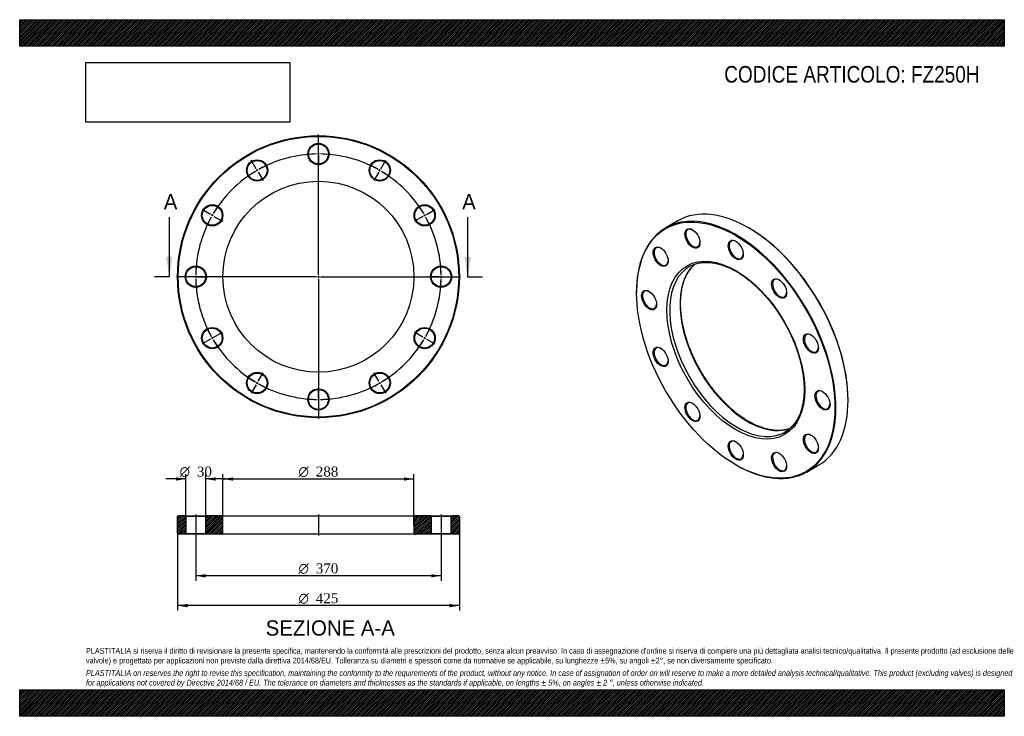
# Model space of a CAD drawing. Header units: millimetres. Extents: x 0 to 1485, y 0 to 1050.
import ezdxf
from ezdxf.enums import TextEntityAlignment as Align
from ezdxf.lldxf.tags import DXFTag

# ---------------------------------------------------------------- set-up
doc = ezdxf.new("R2010")
doc.units = ezdxf.units.MM
doc.header["$LTSCALE"] = 5
for name, color, linetype in [('Default', 7, 'Continuous'), ('DV2_Default', 7, 'Continuous'), ('DV3_Default', 7, 'Continuous'), ('FZ250H', 7, 'Continuous')]:
    doc.layers.add(name, color=color, linetype=linetype)
doc.styles.add('SEACAD_Solid_Edge_ANSI', font='seans.ttf')
doc.styles.add('SEACAD_Solid_Edge_ANSI1_Symbols', font='semeca1.ttf')
doc.styles.add('SEACAD_Times_New_Roman', font='times.ttf')
tags = doc.linetypes.add('CENTER2', pattern=[28.575, 19.05, -3.175, 3.175, -3.175]).pattern_tags.tags
tags[10:11] = [DXFTag(74, 4), DXFTag(75, 0), DXFTag(340, '0'), DXFTag(46, 0.0), DXFTag(50, 0.0), DXFTag(44, 0.0), DXFTag(45, 0.0)]
tags[8:9] = [DXFTag(74, 4), DXFTag(75, 0), DXFTag(340, '0'), DXFTag(46, 0.0), DXFTag(50, 0.0), DXFTag(44, 0.0), DXFTag(45, 0.0)]
tags[6:7] = [DXFTag(74, 4), DXFTag(75, 0), DXFTag(340, '0'), DXFTag(46, 0.0), DXFTag(50, 0.0), DXFTag(44, 0.0), DXFTag(45, 0.0)]
tags[4:5] = [DXFTag(74, 4), DXFTag(75, 0), DXFTag(340, '0'), DXFTag(46, 0.0), DXFTag(50, 0.0), DXFTag(44, 0.0), DXFTag(45, 0.0)]
picture_1 = doc.add_image_def('image1.jpg', size_in_pixel=(4302, 1260))

# ---------------------------------------------------------------- blocks, each defined once
blk = doc.blocks.new('SE')
at = {"layer": 'FZ250H', "color": 7, "linetype": 'Continuous'}
for p, q in [((992.8, 746.9), (974.5, 736.3)), ((1099.8, 736), (1099.1, 736.4)), ((930.5, 639), (930.5, 638.2)), ((1249.4, 476.1), (1249.4, 477)), ((1080, 379.2), (1080.7, 378.8)), ((1187, 368.2), (1205.3, 378.9))]:
    blk.add_line(p, q, dxfattribs=at)
for centre, major_axis, start_param, end_param in [((1099.1, 562.9), (-106.3, 184), 3.141593, 6.283185), ((1080.7, 552.3), (106.3, -184), 0, 3.926991), ((1015.3, 720.9), (-7.5, 13), 0, 3.89419), ((1015.3, 720.9), (-7.5, 13), 5.530588, 6.283185), ((1099.8, 563.3), (105.8, -183.2), 0.785398, 2.356194), ((1080.7, 703.3), (-7.5, 13), 0, 3.89419), ((1080.7, 703.3), (-7.5, 13), 5.530588, 6.283185), ((967.4, 693.2), (-7.5, 13), 0, 3.89419), ((967.4, 693.2), (-7.5, 13), 5.530588, 6.283185), ((1082.1, 553.1), (-72, 124.7), 0.0694, 3.072247), ((1097.7, 562.1), (72, -124.7), 3.248467, 6.176499), ((1082.1, 553.1), (-72, 124.7), 0, 0.0694), ((1082.1, 553.1), (-72, 124.7), 6.221051, 6.283185), ((1146.1, 645.3), (-7.5, 13), 0, 3.89419), ((1146.1, 645.3), (-7.5, 13), 5.530588, 6.283185), ((949.9, 627.8), (-7.5, 13), 0, 3.89419), ((949.9, 627.8), (-7.5, 13), 5.530588, 6.283185), ((1194, 562.4), (-7.5, 13), 0, 3.89419), ((1194, 562.4), (-7.5, 13), 5.530588, 6.283185), ((967.4, 542.2), (-7.5, 13), 0, 3.89419), ((967.4, 542.2), (-7.5, 13), 5.530588, 6.283185), ((1211.5, 476.8), (-7.5, 13), 5.530588, 6.283185), ((1211.5, 476.8), (-7.5, 13), 0, 3.89419), ((1015.3, 459.2), (-7.5, 13), 0, 3.89419), ((1015.3, 459.2), (-7.5, 13), 5.530588, 6.283185), ((1082.1, 553.1), (-72, 124.7), 3.072247, 3.204868), ((1194, 411.3), (-7.5, 13), 0, 3.89419), ((1194, 411.3), (-7.5, 13), 5.530588, 6.283185), ((1080.7, 401.2), (-7.5, 13), 0, 3.89419), ((1080.7, 401.2), (-7.5, 13), 5.530588, 6.283185), ((1146.1, 383.7), (-7.5, 13), 0, 3.89419), ((1146.1, 383.7), (-7.5, 13), 5.530588, 6.283185), ((1080.7, 552.3), (106.3, -184), 5.497787, 6.283185)]:
    blk.add_ellipse(centre, major_axis=major_axis, ratio=0.57735, start_param=start_param, end_param=end_param, dxfattribs=at)
for centre, major_axis in [((1080, 551.9), (-105.8, 183.2)), ((1014.6, 720.4), (8, -13.9)), ((1080, 702.9), (8, -13.9)), ((966.7, 692.8), (8, -13.9)), ((1080, 551.9), (73.5, -127.3)), ((1145.4, 644.9), (8, -13.9)), ((949.2, 627.4), (8, -13.9)), ((1193.3, 562), (8, -13.9)), ((966.7, 541.7), (8, -13.9)), ((1210.8, 476.3), (8, -13.9)), ((1014.6, 458.8), (8, -13.9)), ((1080, 400.8), (8, -13.9)), ((1193.3, 410.9), (8, -13.9)), ((1145.4, 383.3), (8, -13.9))]:
    blk.add_ellipse(centre, major_axis=major_axis, ratio=0.57735, dxfattribs=at)
for points, knots in [([(1014.6, 680), (1014.7, 680.1), (1015.8, 680.6), (1018.2, 681.5), (1021.6, 682.6), (1025.1, 683.4), (1028.7, 683.9), (1032.5, 684.2), (1036.3, 684.3), (1040.2, 684.2), (1044.2, 683.8), (1048.2, 683.1), (1052.3, 682.2), (1056.5, 681.1), (1060.7, 679.8), (1064.9, 678.2), (1069.2, 676.4), (1073.6, 674.4), (1077.9, 672.1), (1082.2, 669.6), (1086.6, 666.9), (1090.9, 664), (1095.2, 660.9), (1099.5, 657.6), (1103.8, 654.1), (1108, 650.4), (1112.2, 646.5), (1116.4, 642.5), (1120.4, 638.3), (1124.4, 633.9), (1128.3, 629.4), (1132.2, 624.7), (1135.9, 619.9), (1139.5, 615), (1143.1, 609.9), (1146.5, 604.8), (1149.8, 599.5), (1153, 594.2), (1156, 588.8), (1158.9, 583.3), (1161.7, 577.8), (1164.3, 572.2), (1166.7, 566.6), (1169, 560.9), (1171.2, 555.3), (1173.1, 549.6), (1174.9, 544), (1176.6, 538.3), (1178, 532.7), (1179.3, 527.2), (1180.4, 521.7), (1181.3, 516.2), (1182, 510.8), (1182.6, 505.5), (1182.9, 500.3), (1183.1, 495.2), (1183.1, 490.2), (1182.9, 485.3), (1182.5, 480.5), (1181.9, 475.9), (1181.2, 471.4), (1180.2, 467.1), (1179.1, 462.9), (1177.9, 459), (1176.4, 455.1), (1174.8, 451.5), (1173, 448), (1171, 444.8), (1168.9, 441.7), (1166.7, 438.8), (1164.2, 436.2), (1161.7, 433.8), (1159.6, 432), (1158.5, 431.3), (1158.3, 431.2)], [0, 0, 0, 0, 0.001594, 0.016096, 0.030578, 0.045029, 0.059443, 0.073818, 0.088154, 0.102454, 0.116721, 0.130961, 0.145179, 0.159379, 0.173566, 0.187744, 0.201916, 0.216085, 0.230251, 0.244418, 0.258585, 0.272754, 0.286925, 0.3011, 0.315277, 0.329457, 0.343641, 0.357828, 0.372017, 0.38621, 0.400405, 0.414602, 0.428801, 0.443002, 0.457204, 0.471407, 0.485611, 0.499816, 0.51402, 0.528225, 0.542429, 0.556632, 0.570834, 0.585034, 0.599233, 0.613429, 0.627623, 0.641815, 0.656003, 0.670188, 0.68437, 0.698548, 0.712723, 0.726894, 0.741061, 0.755225, 0.769386, 0.783545, 0.797702, 0.811859, 0.826017, 0.840178, 0.854345, 0.86852, 0.882708, 0.896913, 0.91114, 0.925394, 0.939681, 0.954003, 0.968366, 0.982769, 0.997211, 1, 1, 1, 1]), ([(1099.2, 444.6), (1098.3, 445.1), (1096.3, 446.3), (1092.5, 448.7), (1088.2, 451.6), (1083.9, 454.8), (1079.6, 458.1), (1075.3, 461.6), (1071.1, 465.4), (1066.9, 469.3), (1062.8, 473.3), (1058.8, 477.6), (1054.8, 482), (1050.9, 486.5), (1047, 491.2), (1043.3, 496.1), (1039.7, 501), (1036.2, 506.1), (1032.8, 511.2), (1029.5, 516.5), (1026.4, 521.8), (1023.3, 527.2), (1020.5, 532.7), (1017.7, 538.3), (1015.1, 543.9), (1012.7, 549.5), (1010.4, 555.1), (1008.3, 560.8), (1006.4, 566.4), (1004.6, 572.1), (1003, 577.7), (1001.6, 583.3), (1000.3, 588.9), (999.3, 594.4), (998.4, 599.8), (997.7, 605.2), (997.2, 610.5), (996.9, 615.7), (996.7, 620.8), (996.8, 625.8), (997, 630.6), (997.4, 635.4), (998, 640), (998.8, 644.4), (999.7, 648.7), (1000.9, 652.9), (1002.2, 656.8), (1003.6, 660.6), (1005.3, 664.2), (1007.1, 667.7), (1009.1, 670.9), (1011.2, 673.9), (1013.5, 676.8), (1015.9, 679.3), (1017.5, 680.8), (1018.4, 681.5)], [0, 0, 0, 0, 0.009779, 0.0283976, 0.0470202, 0.0656462, 0.0842759, 0.1029096, 0.1215475, 0.1401896, 0.1588357, 0.1774857, 0.1961391, 0.2147958, 0.2334555, 0.2521176, 0.2707819, 0.2894479, 0.3081153, 0.3267837, 0.3454526, 0.3641217, 0.3827905, 0.4014585, 0.4201252, 0.4387903, 0.4574535, 0.4761142, 0.494772, 0.5134267, 0.5320778, 0.5507249, 0.5693679, 0.5880063, 0.60664, 0.6252688, 0.6438928, 0.6625121, 0.6811271, 0.6997383, 0.7183465, 0.7369533, 0.7555598, 0.774168, 0.7927806, 0.8114012, 0.8300341, 0.8486844, 0.867358, 0.8860614, 0.9048015, 0.923585, 0.9424174, 0.9613024, 0.978507, 0.978507, 0.978507, 0.978507]), ([(1161.5, 433.6), (1160.6, 433.3), (1158.5, 432.7), (1155.3, 431.9), (1151.6, 431.3), (1147.9, 431), (1144.1, 430.8), (1140.2, 431), (1136.3, 431.3), (1132.2, 431.9), (1128.1, 432.8), (1124, 433.8), (1119.8, 435.2), (1115.5, 436.7), (1111.2, 438.5), (1107, 440.5), (1102.8, 442.6), (1100.4, 443.9), (1099.2, 444.6)], [0.0692156, 0.0692156, 0.0692156, 0.0692156, 0.1180413, 0.178503, 0.2388143, 0.2989615, 0.3589442, 0.4187724, 0.4784629, 0.5380359, 0.5975126, 0.6569136, 0.7162572, 0.7755597, 0.8348346, 0.894093, 0.9533436, 1, 1, 1, 1])]:
    blk.add_open_spline(points, degree=3, knots=knots, dxfattribs=at)
blk = doc.blocks.new('SE1')
at = {"layer": 'Default', "color": 7, "linetype": 'CENTER2'}
for start, end in [(90.9291, 119.0709), (60.9291, 89.0709), (120.9291, 149.0709), (30.9291, 59.0709), (150.9291, 179.0709), (0.9291, 29.0709), (180.9291, 209.0709), (330.9291, 359.0709), (210.9291, 239.0709), (300.9291, 329.0709), (240.9291, 269.0709), (270.9291, 299.0709)]:
    blk.add_arc((450.6, 662.6), 185, start, end, dxfattribs=at)
at = {"layer": 'DV2_Default', "color": 7, "linetype": 'CENTER2'}
for p, q in [((450.6, 665.6), (450.6, 876.8)), ((450.6, 850.6), (450.6, 865.3)), ((450.6, 846.1), (450.6, 849.1)), ((356.6, 825.4), (349.2, 838.2)), ((450.6, 844.6), (450.6, 829.8)), ((544.6, 825.4), (552, 838.2)), ((358.8, 821.5), (357.3, 824.1)), ((359.6, 820.2), (367, 807.4)), ((541.6, 820.2), (534.2, 807.4)), ((542.3, 821.5), (543.8, 824.1)), ((287.8, 756.6), (275, 764)), ((613.4, 756.6), (626.2, 764)), ((291.7, 754.3), (289.1, 755.8)), ((293, 753.6), (305.7, 746.2)), ((608.2, 753.6), (595.4, 746.2)), ((609.5, 754.3), (612.1, 755.8)), ((447.6, 662.6), (236.3, 662.6)), ((262.6, 662.6), (247.8, 662.6)), ((267.1, 662.6), (264.1, 662.6)), ((268.6, 662.6), (283.3, 662.6)), ((452.1, 662.6), (449.1, 662.6)), ((450.6, 664.1), (450.6, 661.1)), ((450.6, 659.6), (450.6, 448.3)), ((453.6, 662.6), (664.8, 662.6)), ((632.6, 662.6), (617.8, 662.6)), ((632.6, 662.6), (618.8, 662.6)), ((634.1, 662.6), (637.1, 662.6)), ((634.1, 662.6), (637.1, 662.6)), ((638.6, 662.6), (652.3, 662.6)), ((638.6, 662.6), (653.3, 662.6)), ((287.8, 568.6), (275, 561.2)), ((291.7, 570.8), (289.1, 569.3)), ((293, 571.6), (305.7, 579)), ((608.2, 571.6), (595.4, 579)), ((609.5, 570.8), (612.1, 569.3)), ((613.4, 568.6), (626.2, 561.2)), ((359.6, 505), (367, 517.7)), ((541.6, 505), (534.2, 517.7)), ((356.6, 499.8), (349.2, 487)), ((358.8, 503.7), (357.3, 501.1)), ((450.6, 480.6), (450.6, 495.3)), ((542.3, 503.7), (543.8, 501.1)), ((544.6, 499.8), (552, 487)), ((450.6, 479.1), (450.6, 476.1)), ((450.6, 474.6), (450.6, 459.8))]:
    blk.add_line(p, q, dxfattribs=at)
for start, end in [(90.9291, 95.4973), (89.5354, 90.4646), (84.5027, 89.0709), (120.9291, 125.4973), (119.5354, 120.4646), (114.5027, 119.0709), (60.9291, 65.4973), (59.5354, 60.4646), (54.5027, 59.0709), (144.5027, 149.0709), (30.9291, 35.4973), (150.9291, 155.4973), (149.5354, 150.4646), (29.5354, 30.4646), (24.5027, 29.0709), (174.5027, 179.0709), (0.9291, 5.4973), (0.9291, 5.1876), (179.5354, 180.4646), (180.9291, 185.4973), (354.5027, 359.0709), (354.8124, 359.0709), (359.5354, 0.4646), (359.5354, 0.4646), (204.5027, 209.0709), (330.9291, 335.4973), (209.5354, 210.4646), (210.9291, 215.4973), (324.5027, 329.0709), (329.5354, 330.4646), (234.5027, 239.0709), (300.9291, 305.4973), (239.5354, 240.4646), (240.9291, 245.4973), (294.5027, 299.0709), (299.5354, 300.4646), (264.5027, 269.0709), (269.5354, 270.4646), (270.9291, 275.4973)]:
    blk.add_arc((450.6, 662.6), 185, start, end, dxfattribs=at)
at = {"layer": 'FZ250H', "color": 7, "linetype": 'Continuous'}
for centre, radius in [((450.6, 662.6), 212.5), ((450.6, 662.6), 211.5), ((450.6, 847.6), 16), ((450.6, 847.6), 15), ((358.1, 822.8), 16), ((358.1, 822.8), 15), ((543.1, 822.8), 16), ((543.1, 822.8), 15), ((450.6, 662.6), 144), ((290.4, 755.1), 16), ((290.4, 755.1), 15), ((610.8, 755.1), 16), ((610.8, 755.1), 15), ((265.6, 662.6), 16), ((265.6, 662.6), 15), ((635.6, 662.6), 16), ((635.6, 662.6), 15), ((290.4, 570.1), 16), ((290.4, 570.1), 15), ((610.8, 570.1), 16), ((610.8, 570.1), 15), ((358.1, 502.4), 16), ((358.1, 502.4), 15), ((543.1, 502.4), 16), ((543.1, 502.4), 15), ((450.6, 477.6), 16), ((450.6, 477.6), 15)]:
    blk.add_circle(centre, radius, dxfattribs=at)
blk = doc.blocks.new('SE3')
at = {"color": 7, "linetype": 'Continuous', "style": 'SEACAD_Solid_Edge_ANSI'}
blk.add_text('A', height=23, dxfattribs=at).set_placement((217.3, 787.1), align=Align.TOP_LEFT)
blk = doc.blocks.new('SE4')
at = {"color": 7, "linetype": 'Continuous', "style": 'SEACAD_Solid_Edge_ANSI'}
blk.add_text('A', height=23, dxfattribs=at).set_placement((667.3, 787.1), align=Align.TOP_LEFT)
blk = doc.blocks.new('SEANNOT_GROUP')
at = {"linetype": 'Continuous'}
blk.add_hatch(color=7, dxfattribs=at).paths.add_polyline_path([(220.6, 692.6), (225.6, 662.6), (230.6, 692.6)])
at = {"color": 7, "linetype": 'Continuous'}
blk.add_lwpolyline([(225.6, 752.6), (225.6, 662.6)], dxfattribs=at)
blk = doc.blocks.new('SEANNOT_GROUP1')
at = {"linetype": 'Continuous'}
blk.add_hatch(color=7, dxfattribs=at).paths.add_polyline_path([(670.6, 692.6), (675.6, 662.6), (680.6, 692.6)])
at = {"color": 7, "linetype": 'Continuous'}
blk.add_lwpolyline([(675.6, 752.6), (675.6, 662.6)], dxfattribs=at)
blk = doc.blocks.new('SE2')
at = {"layer": 'Default', "color": 7, "linetype": 'CENTER2'}
for p, q in [((225.6, 662.6), (203.1, 662.6)), ((675.6, 662.6), (698.1, 662.6))]:
    blk.add_line(p, q, dxfattribs=at)
at = {"layer": 'Default'}
for name in ['SE3', 'SE4', 'SEANNOT_GROUP', 'SEANNOT_GROUP1']:
    blk.add_blockref(name, (0, 0), dxfattribs=at)
blk = doc.blocks.new('SE5')
at = {"layer": 'FZ250H', "linetype": 'Continuous'}
h = blk.add_hatch(dxfattribs=at)
h.set_pattern_fill('LINE', scale=0.62992, angle=45, style=0)
h.paths.add_polyline_path([(249.6, 302.3), (239.1, 302.3), (238.1, 301.3), (238.1, 275.3), (239.1, 274.3), (249.6, 274.3), (250.6, 275.3), (250.6, 301.3)])
h = blk.add_hatch(dxfattribs=at)
h.set_pattern_fill('LINE', scale=0.62992, angle=45, style=0)
edge = h.paths.add_edge_path()
edge.add_line((281.6, 274.3), (303.6, 274.3))
edge.add_arc((303.6, 277.3), 3, 270, 360)
edge.add_line((306.6, 277.3), (306.6, 299.3))
edge.add_arc((303.6, 299.3), 3, 0, 90)
edge.add_line((303.6, 302.3), (281.6, 302.3))
edge.add_line((281.6, 302.3), (280.6, 301.3))
edge.add_line((280.6, 301.3), (280.6, 275.3))
edge.add_line((280.6, 275.3), (281.6, 274.3))
h = blk.add_hatch(dxfattribs=at)
h.set_pattern_fill('LINE', scale=0.62992, angle=45, style=0)
edge = h.paths.add_edge_path()
edge.add_line((620.6, 275.3), (620.6, 301.3))
edge.add_line((620.6, 301.3), (619.6, 302.3))
edge.add_line((619.6, 302.3), (597.6, 302.3))
edge.add_arc((597.6, 299.3), 3, 90, 180)
edge.add_line((594.6, 299.3), (594.6, 277.3))
edge.add_arc((597.6, 277.3), 3, 180, 270)
edge.add_line((597.6, 274.3), (619.6, 274.3))
edge.add_line((619.6, 274.3), (620.6, 275.3))
h = blk.add_hatch(dxfattribs=at)
h.set_pattern_fill('LINE', scale=0.62992, angle=45, style=0)
h.paths.add_polyline_path([(650.6, 301.3), (650.6, 275.3), (651.6, 274.3), (662.1, 274.3), (663.1, 275.3), (663.1, 301.3), (662.1, 302.3), (651.6, 302.3)])
at = {"layer": 'DV3_Default', "color": 7, "linetype": 'CENTER2'}
for p, q in [((265.6, 304.1), (265.6, 272.6)), ((450.6, 304.1), (450.6, 272.6)), ((635.6, 304.1), (635.6, 272.6))]:
    blk.add_line(p, q, dxfattribs=at)
at = {"layer": 'FZ250H', "color": 7, "linetype": 'Continuous'}
for p, q in [((239.1, 302.3), (238.1, 301.3)), ((238.1, 275.3), (238.1, 301.3)), ((249.6, 302.3), (239.1, 302.3)), ((249.6, 302.3), (281.6, 302.3)), ((249.6, 302.3), (250.6, 301.3)), ((280.6, 301.3), (250.6, 301.3)), ((250.6, 301.3), (250.6, 275.3)), ((280.6, 301.3), (281.6, 302.3)), ((280.6, 275.3), (280.6, 301.3)), ((303.6, 302.3), (281.6, 302.3)), ((303.6, 302.3), (597.6, 302.3)), ((306.6, 277.3), (306.6, 299.3)), ((594.6, 299.3), (594.6, 277.3)), ((619.6, 302.3), (597.6, 302.3)), ((619.6, 302.3), (651.6, 302.3)), ((619.6, 302.3), (620.6, 301.3)), ((650.6, 301.3), (620.6, 301.3)), ((620.6, 301.3), (620.6, 275.3)), ((650.6, 301.3), (651.6, 302.3)), ((650.6, 275.3), (650.6, 301.3)), ((662.1, 302.3), (651.6, 302.3)), ((663.1, 301.3), (662.1, 302.3)), ((663.1, 301.3), (663.1, 275.3)), ((238.1, 275.3), (239.1, 274.3)), ((249.6, 274.3), (239.1, 274.3)), ((250.6, 275.3), (249.6, 274.3)), ((281.6, 274.3), (249.6, 274.3)), ((250.6, 275.3), (280.6, 275.3)), ((281.6, 274.3), (280.6, 275.3)), ((303.6, 274.3), (281.6, 274.3)), ((597.6, 274.3), (303.6, 274.3)), ((619.6, 274.3), (597.6, 274.3)), ((620.6, 275.3), (619.6, 274.3)), ((651.6, 274.3), (619.6, 274.3)), ((620.6, 275.3), (650.6, 275.3)), ((651.6, 274.3), (650.6, 275.3)), ((662.1, 274.3), (651.6, 274.3)), ((662.1, 274.3), (663.1, 275.3))]:
    blk.add_line(p, q, dxfattribs=at)
for centre, start, end in [((303.6, 299.3), 0, 90), ((597.6, 299.3), 90, 180), ((303.6, 277.3), 270, 0), ((597.6, 277.3), 180, 270)]:
    blk.add_arc(centre, 3, start, end, dxfattribs=at)
blk = doc.blocks.new('GDimGGroup')
at = {"layer": 'Default', "linetype": 'Continuous'}
for points in [[(280.6, 209.3), (280.6, 214.3), (265.6, 211.8)], [(620.6, 209.3), (635.6, 211.8), (620.6, 214.3)]]:
    blk.add_hatch(color=7, dxfattribs=at).paths.add_polyline_path(points)
at = {"layer": 'Default', "color": 7, "linetype": 'Continuous'}
for p, q in [((265.6, 274.3), (265.6, 204.3)), ((635.6, 274.3), (635.6, 204.3)), ((635.6, 211.8), (265.6, 211.8))]:
    blk.add_line(p, q, dxfattribs=at)
for s, style, p in [('O', 'SEACAD_Solid_Edge_ANSI1_Symbols', (420.5, 230.5)), ('370', 'SEACAD_Times_New_Roman', (446.6, 230.5))]:
    blk.add_text(s, height=15, dxfattribs=dict(at, style=style)).set_placement(p, align=Align.TOP_LEFT)
blk = doc.blocks.new('GDimGGroup1')
at = {"layer": 'Default', "linetype": 'Continuous'}
for points in [[(253.1, 164.3), (253.1, 169.3), (238.1, 166.8)], [(648.1, 164.3), (663.1, 166.8), (648.1, 169.3)]]:
    blk.add_hatch(color=7, dxfattribs=at).paths.add_polyline_path(points)
at = {"layer": 'Default', "color": 7, "linetype": 'Continuous'}
for p, q in [((238.1, 275.3), (238.1, 159.3)), ((663.1, 275.3), (663.1, 159.3)), ((663.1, 166.8), (238.1, 166.8))]:
    blk.add_line(p, q, dxfattribs=at)
for s, style, p in [('O', 'SEACAD_Solid_Edge_ANSI1_Symbols', (420.5, 185.5)), ('425', 'SEACAD_Times_New_Roman', (446.6, 185.5))]:
    blk.add_text(s, height=15, dxfattribs=dict(at, style=style)).set_placement(p, align=Align.TOP_LEFT)
blk = doc.blocks.new('GDimGGroup2')
at = {"layer": 'Default', "linetype": 'Continuous'}
for points in [[(321.6, 360.2), (306.6, 357.7), (321.6, 355.2)], [(579.6, 360.2), (579.6, 355.2), (594.6, 357.7)]]:
    blk.add_hatch(color=7, dxfattribs=at).paths.add_polyline_path(points)
at = {"layer": 'Default', "color": 7, "linetype": 'Continuous'}
for p, q in [((306.6, 288.3), (306.6, 365.2)), ((306.6, 357.7), (594.6, 357.7)), ((594.6, 288.3), (594.6, 365.2))]:
    blk.add_line(p, q, dxfattribs=at)
for s, style, p in [('O', 'SEACAD_Solid_Edge_ANSI1_Symbols', (420.5, 376.4)), ('288', 'SEACAD_Times_New_Roman', (446.6, 376.4))]:
    blk.add_text(s, height=15, dxfattribs=dict(at, style=style)).set_placement(p, align=Align.TOP_LEFT)
blk = doc.blocks.new('GDimGGroup3')
at = {"layer": 'Default', "linetype": 'Continuous'}
for points in [[(235.6, 360.2), (235.6, 355.2), (250.6, 357.7)], [(295.6, 360.2), (280.6, 357.7), (295.6, 355.2)]]:
    blk.add_hatch(color=7, dxfattribs=at).paths.add_polyline_path(points)
at = {"layer": 'Default', "color": 7, "linetype": 'Continuous'}
for p, q in [((250.6, 357.7), (220.6, 357.7)), ((250.6, 301.3), (250.6, 365.2)), ((280.6, 301.3), (280.6, 365.2)), ((310.6, 357.7), (280.6, 357.7))]:
    blk.add_line(p, q, dxfattribs=at)
for s, style, p in [('O', 'SEACAD_Solid_Edge_ANSI1_Symbols', (241.2, 376.4)), ('30', 'SEACAD_Times_New_Roman', (267.3, 376.4))]:
    blk.add_text(s, height=15, dxfattribs=dict(at, style=style)).set_placement(p, align=Align.TOP_LEFT)

msp = doc.modelspace()

# ---------------------------------------------------------------- hatches: boundary and pattern name
at = {"layer": 'Default', "linetype": 'Continuous'}
h = msp.add_hatch(dxfattribs=at)
h.set_pattern_fill('LINE', scale=0.629921, angle=45, style=0)
h.paths.add_polyline_path([(1485, 1010), (1485, 1050), (0, 1050), (0, 1010)])
for points in [[(1485, 1010), (1485, 1050), (0, 1050), (0, 1010)], [(1485, 0), (1485, 40), (0, 40), (0, 0)]]:
    msp.add_hatch(color=7, dxfattribs=at).paths.add_polyline_path(points)
h = msp.add_hatch(dxfattribs=at)
h.set_pattern_fill('LINE', scale=0.629921, angle=45, style=0)
h.paths.add_polyline_path([(1485, 0), (1485, 40), (0, 40), (0, 0)])

# ---------------------------------------------------------------- linework, layer by layer
at = {"layer": 'Default', "color": 7, "linetype": 'Continuous'}
for p, q in [((0, 1050), (1485, 1050)), ((0, 1010), (0, 1050)), ((1485, 1050), (1485, 1010)), ((1485, 1010), (0, 1010)), ((0, 40), (1485, 40)), ((0, 0), (0, 40)), ((1485, 40), (1485, 0)), ((1485, 0), (0, 0))]:
    msp.add_line(p, q, dxfattribs=at)

# ---------------------------------------------------------------- block references
at = {"layer": 'Default'}
for name in ['SE1', 'SE2', 'SE', 'GDimGGroup3', 'GDimGGroup2', 'SE5', 'GDimGGroup1', 'GDimGGroup']:
    msp.add_blockref(name, (0, 0), dxfattribs=at)

# ---------------------------------------------------------------- texts
at = {"layer": 'Default', "color": 7, "linetype": 'Continuous', "style": 'SEACAD_Solid_Edge_ANSI'}
msp.add_text('SEZIONE A-A', height=23, dxfattribs=at).set_placement((371, 144.6), align=Align.TOP_LEFT)
at = {"layer": 'Default', "attachment_point": 1}
for s, insert, char_height, width in [('{\\fArial Narrow|b0||i0||c0|p34;\\C7;\\H25.;\\W1.;CODICE ARTICOLO: FZ250H}', (1062.6, 980.2), 25, 396.498), ("{\\fArial Narrow|b0||i0||c0|p34;\\C7;\\H8.75;\\W1.;PLASTITALIA si riserva il diritto di revisionare la presente specifica, mantenendo la conformità alle prescrizioni del prodotto, senza alcun preavviso. In caso di assegnazione d'ordine si riserva di compiere una più dettagliata analisi tecnico/qualitativa. Il presente prodotto (ad esclusione delle \\P}{\\fArial Narrow|b0||i0||c0|p34;\\C7;\\H8.75;\\W1.;valvole) è progettato per applicazioni non previste dalla direttiva 2014/68/EU. Tolleranza su diametri e spessori come da normative se applicabile, su lunghezze ±5%, su angoli ±2°, se non diversamente specificato.\\P}{\\fArial Narrow|b0||i0||c0|p34;\\C7;\\H2.5;\\W1.;   \\P}{\\fArial Narrow|b0||i1||c0|p34;\\C7;\\H8.75;\\W1.;PLASTITALIA on reserves the right to revise this specification, maintaining the conformity to the requirements of the product, without any notice. In case of assignation of order on will reserve to make a more detailed analysis technical/qualitative. This product (excluding valves) is designed \\P}{\\fArial Narrow|b0||i1||c0|p34;\\C7;\\H8.75;\\W1.;for applications not covered by Directive 2014/68 / EU. The tolerance on diameters and thicknesses as the standards if applicable, on lengths ± 5%, on angles ± 2 °, unless otherwise indicated.\\P}", (100, 103), 8.75, 1285)]:
    msp.add_mtext(s, dxfattribs=dict(at, insert=insert, char_height=char_height, width=width))

# ---------------------------------------------------------------- pictures from other files: only their frames are drawn
image = msp.add_image(picture_1, insert=(100, 895.5), size_in_units=(307.3, 90))
image.dxf.flags = 7

doc.saveas('drawing.dxf')
